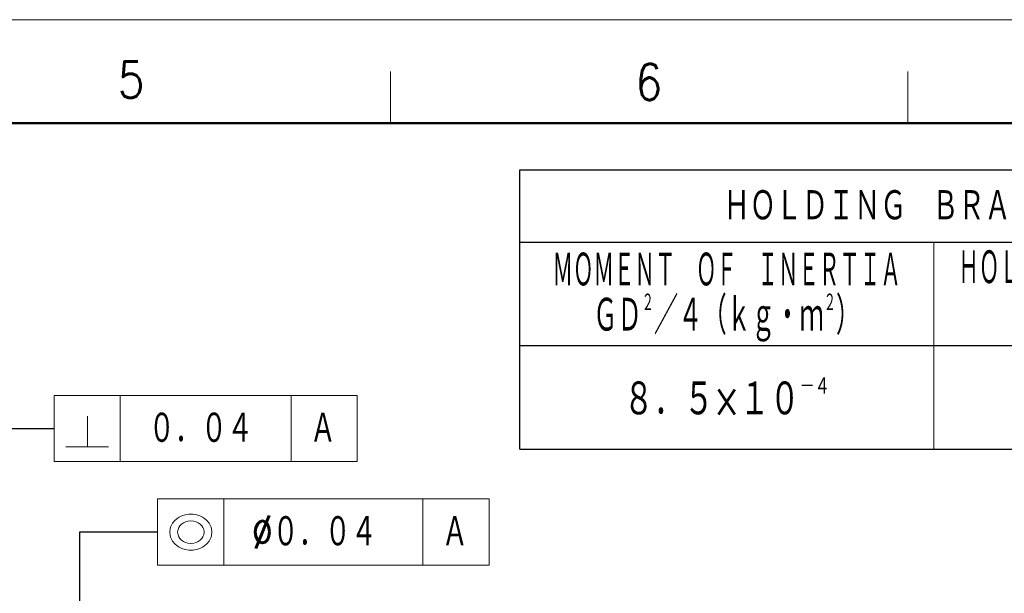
# Model space of a CAD drawing. Header units: millimetres. Extents: x 0 to 1733, y 0 to 1188.
# Tile 156 of 157: x 897 to 1277, y 966 to 1188. Entities that reach past the tile are written whole.
import ezdxf

# ---------------------------------------------------------------- set-up
doc = ezdxf.new("R2010")
doc.units = ezdxf.units.MM
doc.header["$LTSCALE"] = 0.727559
doc.layers.add('NoLayerName_001', color=7, linetype='Continuous')
doc.layers.add('NoLayerName_002', color=7, linetype='Continuous')
doc.styles.get("Standard").update_dxf_attribs({"font": 'txt', "bigfont": 'extfont2'})
doc.dimstyles.get("Standard").update_dxf_attribs({"dimtxt": 2.5, "dimasz": 2.5, "dimexe": 1, "dimexo": 1, "dimtad": 1, "dimdec": 3, "dimzin": 0, "dimdsep": 46, "dimtxsty": 'Standard', "dimcen": 2.5, "dimadec": 3, "dimazin": 0, "dimtfac": 0.75, "dimtdec": 3, "dimtmove": 0, "dimatfit": 3, "dimfxl": 1, "dimarcsym": 0})

# ---------------------------------------------------------------- blocks, each defined once
blk = doc.blocks.new('DIM_0002')
at = {"color": 3, "linetype": 'Continuous', "lineweight": 13}
for p, q in [((25.6, 0), (25.6, 25.6)), ((91.6, 0), (91.6, 25.6)), ((12.88, 17.51), (12.88, 5.64)), ((4.61, 5.64), (20.99, 5.64))]:
    blk.add_line(p, q, dxfattribs=at)
blk.add_lwpolyline([(0, 0), (117.2, 0), (117.2, 25.6), (0, 25.6)], close=True, dxfattribs=at)
at = {"color": 3, "linetype": 'Continuous', "lineweight": 13, "width": 0.716146}
for s, p in [('０．０４', (36.6, 6.4)), ('Ａ', (98.9, 6.4))]:
    blk.add_text(s, height=12.8, dxfattribs=at).set_placement(p)
blk = doc.blocks.new('DIM_0005')
at = {"color": 3, "linetype": 'Continuous', "lineweight": 13}
for p, q in [((25.6, 0), (25.6, 25.6)), ((102.6, 0), (102.6, 25.6)), ((9.42, 19.06), (8.37, 18.54)), ((10.62, 19.44), (9.42, 19.06)), ((12.12, 19.7), (10.62, 19.44)), ((13.63, 19.7), (12.12, 19.7)), ((15.13, 19.44), (13.63, 19.7)), ((16.33, 19.06), (15.13, 19.44)), ((17.38, 18.54), (16.33, 19.06)), ((5.36, 15.44), (5.06, 14.67)), ((5.81, 16.22), (5.36, 15.44)), ((6.71, 17.25), (5.81, 16.22)), ((7.61, 18.02), (6.71, 17.25)), ((8.37, 18.54), (7.61, 18.02)), ((9.27, 15.83), (8.67, 15.19)), ((10.02, 16.35), (9.27, 15.83)), ((10.77, 16.73), (10.02, 16.35)), ((11.67, 16.99), (10.77, 16.73)), ((12.88, 17.12), (11.67, 16.99)), ((14.08, 16.99), (12.88, 17.12)), ((14.98, 16.73), (14.08, 16.99)), ((15.73, 16.35), (14.98, 16.73)), ((16.48, 15.83), (15.73, 16.35)), ((17.08, 15.19), (16.48, 15.83)), ((18.14, 18.02), (17.38, 18.54)), ((19.04, 17.25), (18.14, 18.02)), ((19.94, 16.22), (19.04, 17.25)), ((20.39, 15.44), (19.94, 16.22)), ((20.69, 14.67), (20.39, 15.44)), ((4.91, 14.03), (4.76, 12.74)), ((4.76, 12.74), (4.91, 11.45)), ((5.06, 14.67), (4.91, 14.03)), ((4.91, 11.45), (5.06, 10.8)), ((7.91, 13.77), (7.76, 12.74)), ((7.76, 12.74), (7.91, 11.7)), ((8.22, 14.54), (7.91, 13.77)), ((7.91, 11.7), (8.22, 10.93)), ((8.67, 15.19), (8.22, 14.54)), ((17.53, 14.54), (17.08, 15.19)), ((17.84, 13.77), (17.53, 14.54)), ((17.53, 10.93), (17.84, 11.7)), ((17.99, 12.74), (17.84, 13.77)), ((17.84, 11.7), (17.99, 12.74)), ((20.84, 14.03), (20.69, 14.67)), ((20.69, 10.8), (20.84, 11.45)), ((20.99, 12.74), (20.84, 14.03)), ((20.84, 11.45), (20.99, 12.74)), ((5.06, 10.8), (5.36, 10.03)), ((5.36, 10.03), (5.81, 9.25)), ((5.81, 9.25), (6.71, 8.22)), ((6.71, 8.22), (7.61, 7.45)), ((8.22, 10.93), (8.67, 10.28)), ((8.67, 10.28), (9.27, 9.64)), ((9.27, 9.64), (10.02, 9.12)), ((10.02, 9.12), (10.77, 8.74)), ((10.77, 8.74), (11.67, 8.48)), ((11.67, 8.48), (12.88, 8.35)), ((12.88, 8.35), (14.08, 8.48)), ((14.08, 8.48), (14.98, 8.74)), ((14.98, 8.74), (15.73, 9.12)), ((15.73, 9.12), (16.48, 9.64)), ((16.48, 9.64), (17.08, 10.28)), ((17.08, 10.28), (17.53, 10.93)), ((18.14, 7.45), (19.04, 8.22)), ((19.04, 8.22), (19.94, 9.25)), ((19.94, 9.25), (20.39, 10.03)), ((20.39, 10.03), (20.69, 10.8)), ((7.61, 7.45), (8.37, 6.93)), ((8.37, 6.93), (9.42, 6.41)), ((9.42, 6.41), (10.62, 6.03)), ((10.62, 6.03), (12.12, 5.77)), ((12.12, 5.77), (13.63, 5.77)), ((13.63, 5.77), (15.13, 6.03)), ((15.13, 6.03), (16.33, 6.41)), ((16.33, 6.41), (17.38, 6.93)), ((17.38, 6.93), (18.14, 7.45))]:
    blk.add_line(p, q, dxfattribs=at)
blk.add_lwpolyline([(0, 0), (128.2, 0), (128.2, 25.6), (0, 25.6)], close=True, dxfattribs=at)
at = {"color": 3, "linetype": 'Continuous', "lineweight": 13, "width": 0.716146}
for s, p in [('%%c０．０４', (36.6, 6.4)), ('Ａ', (109.9, 6.4))]:
    blk.add_text(s, height=12.8, dxfattribs=at).set_placement(p)

msp = doc.modelspace()

# ---------------------------------------------------------------- linework, layer by layer
at = {"layer": 'NoLayerName_001', "color": 7, "linetype": 'Continuous', "lineweight": 13}
msp.add_line((0, 1188), (1680, 1188), dxfattribs=at)
at = {"layer": 'NoLayerName_001', "color": 2, "linetype": 'Continuous', "lineweight": 13}
for p, q in [((1040, 1148), (1040, 1168)), ((1240, 1168), (1240, 1148))]:
    msp.add_line(p, q, dxfattribs=at)
at = {"layer": 'NoLayerName_001', "color": 7, "linetype": 'Continuous', "lineweight": 50}
msp.add_line((100, 1148), (1640, 1148), dxfattribs=at)
at = {"layer": 'NoLayerName_001', "color": 7, "linetype": 'Continuous', "lineweight": 25}
for p, q in [((1090, 1130), (1530, 1130)), ((1090, 1022), (1090, 1130)), ((1090, 1102), (1530, 1102)), ((1090, 1062), (1530, 1062)), ((1090, 1022), (1530, 1022))]:
    msp.add_line(p, q, dxfattribs=at)
at = {"layer": 'NoLayerName_001', "color": 4, "linetype": 'Continuous', "lineweight": 13}
msp.add_line((1250, 1102), (1250, 1022), dxfattribs=at)

# ---------------------------------------------------------------- block references
at = {"layer": 'NoLayerName_001'}
msp.add_blockref('DIM_0005', (950, 977.20001221), dxfattribs=at)
at = {"layer": 'NoLayerName_002'}
msp.add_blockref('DIM_0002', (910, 1017.20001221), dxfattribs=at)

# ---------------------------------------------------------------- texts
at = {"layer": 'NoLayerName_001', "color": 2, "lineweight": 13, "char_height": 14, "attachment_point": 7}
for s, insert in [('\\A1;\\W0.8600;5', (934.62428, 1157.802944)), ('\\A1;\\W0.8600;6', (1134.725304, 1156.925344))]:
    msp.add_mtext(s, dxfattribs=dict(at, insert=insert))
at = {"layer": 'NoLayerName_001', "color": 7, "lineweight": 13, "attachment_point": 5}
for s, insert, char_height in [('\\A1;\\W0.7162;ＨＯＬＤＩＮＧ\u3000ＢＲＡＫＥ\u3000ＳＰＥＣＩＦＩＣＡＴＩＯＮＳ', (1310, 1116.0000001), 12.8000001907), ('\\A1;\\W0.5000;ＭＯＭＥＮＴ\u3000ＯＦ\u3000ＩＮＥＲＴＩＡ', (1170, 1091.09999962), 14.3999996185), ('\\A1;\\W0.5000;ＨＯＬＤＩＮＧ\u3000ＴＯＲＱＵＥ', (1315, 1091.09999943), 14.3999996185), ('\\A1;\\W0.5923;ＧＤ{\\A1;\\H0.50x;\\S２^ ;}／４（ｋｇ・ｍ{\\A1;\\H0.50x;\\S２^ ;}）', (1170, 1072.89999952), 14.3999996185), ('\\A1;\\W0.7336;８．５×１０{\\A1;\\H0.50x;\\S－４^ ;}', (1170, 1042), 14.3999996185)]:
    msp.add_mtext(s, dxfattribs=dict(at, insert=insert, char_height=char_height))

# ---------------------------------------------------------------- leaders
at = {"layer": 'NoLayerName_002', "color": 3, "linetype": 'Continuous', "lineweight": 13}
for points in [[(720, 1030), (910, 1030)], [(920, 877.15), (920, 990), (950, 990)]]:
    msp.add_leader(points, dimstyle='Standard', override={"dimasz": 8, "dimldrblk": 'OPEN30'}, dxfattribs=at)

doc.saveas('drawing.dxf')
